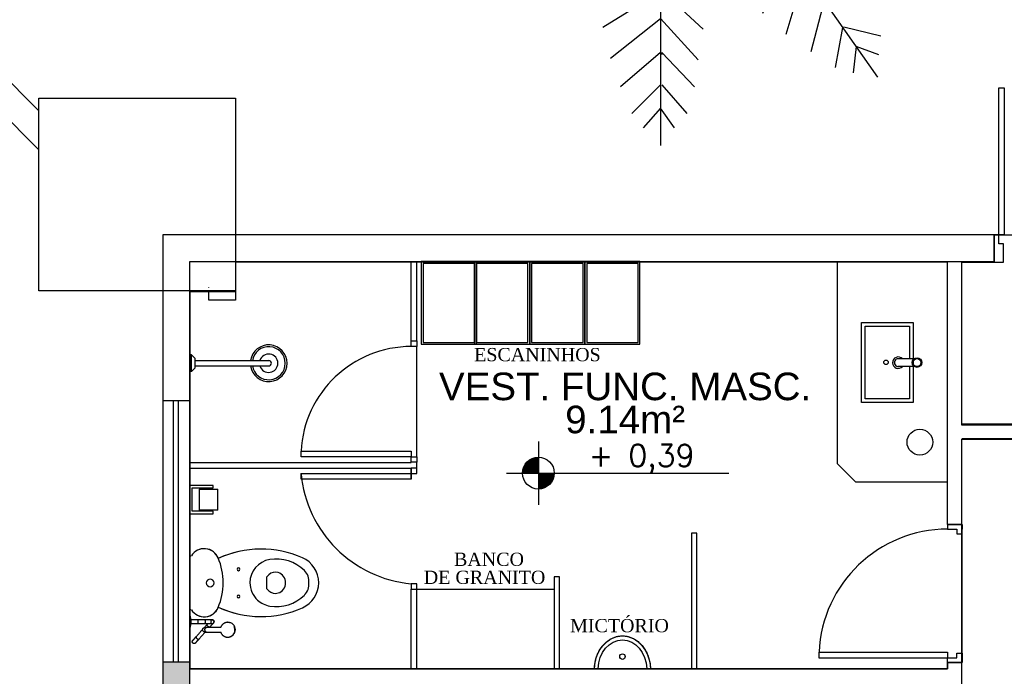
# Model space of a CAD drawing. Header units: millimetres. Extents: x 0 to 1189, y 0 to 841.
# Tile 18 of 58: x 103 to 210, y 637 to 709. Entities that reach past the tile are written whole.
import ezdxf
from ezdxf.enums import TextEntityAlignment as Align

# ---------------------------------------------------------------- set-up
doc = ezdxf.new("R2010")
doc.units = ezdxf.units.MM
doc.header["$LTSCALE"] = 8
doc.linetypes.add('DASHED2', pattern=[9.525, 6.35, -3.175])
doc.layers.get('Defpoints').update_dxf_attribs({"color": 8})
doc.layers.add('- MOBILIÁRIO', color=8, linetype='Continuous', lineweight=25)
doc.layers.add('A-WALL', color=8, linetype='Continuous', lineweight=13)
for name, color, linetype in [('ARQ_ALV_ALT', 8, 'Continuous'), ('ARQ_ALV_DIV', 8, 'Continuous'), ('ARQ_ESQ_POR', 8, 'Continuous'), ('ARQ_EST_HTC', 8, 'Continuous'), ('ARQ_EST_PIL', 8, 'Continuous'), ('ARQ_LAY_EQP', 8, 'Continuous'), ('ARQ_LAY_HID', 8, 'Continuous'), ('ARQ_LAY_MOB', 8, 'Continuous'), ('ARQ_PRJ_GER', 8, 'DASHED2'), ('ARQ_SMB_NIV', 8, 'Continuous'), ('ARQ_TXT_AMB', 8, 'Continuous'), ('ARQ_TXT_GER', 8, 'Continuous'), ('ARQ_VEG_GER', 8, 'Continuous'), ('L1', 8, 'Continuous')]:
    doc.layers.add(name, color=color, linetype=linetype)
doc.layers.add('ARQ_DEL_AMB', color=8, linetype='Continuous', plot=False)
doc.styles.add('DUTCH', font='dutch.ttf', dxfattribs={"height": 0.16})
doc.styles.add('GRIFFE', font='simplex.shx')
doc.styles.add('Texto Cota', font='arial.ttf')

# ---------------------------------------------------------------- blocks, each defined once
blk = doc.blocks.new('Nivel Duplo')
for p, q in [((0, 0.144), (0, -0.144)), ((-0.144, 0), (0.144, 0)), ((0.072, 0), (0.864, 0))]:
    blk.add_line(p, q)
at = {"const_width": 0.024}
for points in [[(0, 0.06, 0.414214), (-0.06, 0, 0.414214)], [(0, -0.06, 0.414214), (0.06, 0, 0.414214)]]:
    blk.add_lwpolyline(points, format="xyb", dxfattribs=at)
blk.add_circle((0, 0), 0.072)
for points in [[(-0.0481, 0.0001), (0, 0), (-0.048, 0.0061), (-0.0001, 0.0477)], [(-0.0478, 0.0061), (-0.0002, 0.0476), (-0.0478, 0.01), (-0.0063, 0.0483)], [(-0.0478, 0.01), (-0.0063, 0.0483), (-0.0454, 0.017), (-0.0122, 0.047)], [(-0.0454, 0.017), (-0.0122, 0.047), (-0.0405, 0.0263), (-0.0214, 0.0434)], [(-0.0405, 0.0263), (-0.0214, 0.0434), (-0.0329, 0.0359), (-0.0237, 0.0423)], [(0.0481, -0.0001), (0, 0), (0.048, -0.0061), (0.0001, -0.0477)], [(0.0478, -0.0061), (0.0002, -0.0476), (0.0478, -0.01), (0.0063, -0.0483)], [(0.0478, -0.01), (0.0063, -0.0483), (0.0454, -0.017), (0.0122, -0.047)], [(0.0454, -0.017), (0.0122, -0.047), (0.0405, -0.0263), (0.0214, -0.0434)], [(0.0405, -0.0263), (0.0214, -0.0434), (0.0329, -0.0359), (0.0237, -0.0423)]]:
    blk.add_solid(points)
at = {"style": 'GRIFFE'}
blk.add_attdef('COTAREAL', text='', height=0.1, dxfattribs=at).set_placement((0.468, 0), align=Align.BOTTOM_CENTER)
blk.add_attdef('COTAPROJ', text='', height=0.1, dxfattribs=at).set_placement((0.468, -0.0329), align=Align.TOP_CENTER)
blk = doc.blocks.new('AREA')
at = {"style": 'Texto Cota'}
for tag, p in [('AREAS:COMODO', (0, 1.75)), ('AREAS:VALOR', (0, -1.25))]:
    blk.add_attdef(tag, text='', height=2.5, dxfattribs=at).set_placement(p, align=Align.MIDDLE_CENTER)
blk = doc.blocks.new('LEAF', base_point=(3271.69, 2217.77))
for p, q in [((3271.69, 2215.19), (3271.69, 1979.5)), ((3229.05, 2155.58), (3271.77, 2188.37)), ((3271.77, 2189.5), (3311.32, 2155.58)), ((3271.77, 2188.37), (3271.77, 2187.24)), ((3271.77, 2165.76), (3224.3, 2131.84)), ((3311.32, 2132.97), (3271.77, 2166.89)), ((3224.3, 2109.24), (3271.77, 2143.15)), ((3271.77, 2144.28), (3311.32, 2110.37)), ((3271.77, 2120.54), (3224.3, 2086.63)), ((3271.77, 2121.67), (3271.77, 2099.06)), ((3271.77, 2121.67), (3271.77, 2121.67)), ((3311.32, 2087.76), (3271.77, 2121.67)), ((3230.63, 2070.8), (3270.19, 2099.06)), ((3271.77, 2099.06), (3304.2, 2070.8)), ((3271.77, 2076.45), (3235.38, 2053.84)), ((3298.66, 2052.71), (3271.77, 2077.58)), ((3240.12, 2034.63), (3271.77, 2059.5)), ((3271.77, 2059.5), (3295.5, 2033.5)), ((3271.77, 2038.02), (3246.45, 2016.54)), ((3272.56, 2038.02), (3272.56, 2036.89)), ((3293.13, 2016.54), (3272.56, 2038.02)), ((3253.57, 1999.58), (3271.77, 2017.67)), ((3272.56, 2017.67), (3288.38, 1999.58)), ((3271.77, 2002.97), (3260.69, 1990.54)), ((3280.47, 1990.54), (3271.77, 2002.97))]:
    blk.add_line(p, q)

msp = doc.modelspace()

# ---------------------------------------------------------------- hatches: boundary and pattern name
at = {"layer": 'ARQ_EST_HTC'}
h = msp.add_hatch(color=256, dxfattribs=at)
h.dxf.hatch_style = 1
h.paths.add_polyline_path([(118.88, 638.65), (118.88, 635.65), (121.79, 635.65), (121.79, 638.65)])

# ---------------------------------------------------------------- linework, layer by layer
at = {"layer": '- MOBILIÁRIO'}
for p, q in [((123.87, 679.42), (123.87, 679.44)), ((126.79, 679.44), (126.79, 679.42))]:
    msp.add_line(p, q, dxfattribs=at)
at = {"layer": 'A-WALL'}
for p, q in [((145.79, 682.23), (204.28, 682.23)), ((205.84, 682.23), (209.35, 682.23))]:
    msp.add_line(p, q, dxfattribs=at)
at = {"layer": 'ARQ_ALV_ALT'}
for p, q in [((105.39, 698.62), (43.51, 760.51)), ((105.39, 694.38), (43.51, 756.27)), ((209.35, 685.15), (118.88, 685.15)), ((118.88, 685.15), (118.88, 478.32)), ((209.35, 682.23), (209.35, 685.15)), ((121.79, 682.23), (209.35, 682.23)), ((121.79, 481.23), (121.79, 682.23)), ((204.28, 638.62), (205.88, 638.62))]:
    msp.add_line(p, q, dxfattribs=at)
at = {"layer": 'ARQ_ALV_DIV'}
for p, q in [((204.28, 653.62), (204.28, 682.23)), ((244.29, 664.53), (205.84, 664.53)), ((205.84, 662.97), (245.84, 662.97)), ((176.98, 652.68), (176.4, 652.68)), ((176.4, 652.68), (176.4, 637.93)), ((176.98, 637.93), (176.98, 652.68)), ((205.84, 653.62), (204.28, 653.62)), ((162.05, 647.93), (161.45, 647.93)), ((161.45, 647.93), (161.45, 637.93)), ((162.05, 637.93), (162.05, 647.93)), ((121.79, 638.65), (118.88, 638.65)), ((118.88, 638.65), (118.88, 635.65)), ((121.79, 635.65), (121.79, 638.65)), ((145.21, 637.93), (121.79, 637.93)), ((176.4, 637.93), (145.21, 637.93)), ((161.45, 637.93), (162.05, 637.93)), ((204.28, 637.93), (176.4, 637.93)), ((204.28, 638.62), (204.28, 637.93)), ((204.28, 638.62), (205.84, 638.62)), ((205.84, 635.53), (205.84, 638.62))]:
    msp.add_line(p, q, dxfattribs=at)
at = {"layer": 'ARQ_DEL_AMB'}
for p, q in [((209.35, 682.15), (209.35, 685.15)), ((209.35, 685.15), (242.35, 685.15)), ((204.28, 682.15), (126.79, 682.15)), ((126.79, 682.15), (126.79, 678.95)), ((204.28, 653.62), (204.28, 682.15)), ((205.84, 682.15), (209.35, 682.15)), ((205.84, 664.44), (205.84, 682.15)), ((126.79, 678.95), (121.79, 678.95)), ((121.79, 678.95), (121.79, 637.84)), ((244.29, 664.44), (205.84, 664.44)), ((205.84, 662.89), (245.84, 662.89)), ((205.84, 591.83), (205.84, 662.89)), ((205.88, 653.62), (204.28, 653.62)), ((205.88, 638.62), (205.88, 653.62)), ((121.79, 637.93), (204.28, 637.93)), ((204.28, 637.93), (204.28, 638.62)), ((204.28, 638.62), (205.88, 638.62))]:
    msp.add_line(p, q, dxfattribs=at)
at = {"layer": 'ARQ_ESQ_POR'}
for p, q in [((209.85, 685.15), (209.85, 701.15)), ((209.85, 701.15), (210.45, 701.15)), ((210.45, 701.15), (210.45, 685.15)), ((209.85, 685.15), (209.35, 685.15)), ((209.35, 685.15), (209.35, 682.15)), ((209.85, 684.15), (209.85, 685.15)), ((210.45, 685.15), (209.85, 685.15)), ((210.35, 684.15), (209.85, 684.15)), ((210.35, 682.15), (210.35, 684.15)), ((145.91, 673.59), (145.91, 682.23)), ((146.51, 673.59), (146.51, 682.23)), ((209.35, 682.15), (210.35, 682.15)), ((145.91, 672.99), (145.91, 673.59)), ((145.91, 673.59), (146.51, 673.59)), ((146.51, 672.99), (145.91, 672.99)), ((146.51, 673.59), (146.51, 672.99)), ((133.91, 660.99), (133.91, 661.59)), ((133.91, 661.59), (145.91, 661.59)), ((145.91, 661.59), (145.91, 660.99)), ((121.79, 660.37), (145.91, 660.37)), ((145.91, 660.99), (133.91, 660.99)), ((145.91, 660.39), (145.91, 660.99)), ((145.91, 660.99), (146.51, 660.99)), ((145.91, 660.37), (145.91, 660.39)), ((146.51, 660.39), (145.91, 660.39)), ((146.51, 660.99), (146.51, 660.39)), ((146.51, 659.77), (146.51, 660.39)), ((121.79, 659.77), (145.91, 659.77)), ((133.91, 658.57), (133.91, 659.17)), ((133.91, 659.17), (145.91, 659.17)), ((146.51, 659.77), (145.91, 659.77)), ((145.91, 659.77), (145.91, 659.17)), ((145.91, 658.65), (145.91, 659.75)), ((145.91, 659.17), (146.51, 659.17)), ((145.91, 659.17), (145.91, 658.57)), ((146.51, 659.19), (146.51, 659.77)), ((146.51, 659.17), (146.51, 659.77)), ((145.91, 658.57), (133.91, 658.57)), ((204.28, 653.62), (205.88, 653.62)), ((204.28, 653.62), (204.28, 653.12)), ((205.88, 653.62), (204.28, 653.62)), ((204.28, 653.12), (205.28, 653.12)), ((205.28, 653.12), (205.28, 652.62)), ((205.28, 652.62), (205.88, 652.62)), ((205.28, 652.62), (205.88, 652.62)), ((205.88, 653.62), (205.88, 653.12)), ((205.88, 652.62), (205.88, 653.62)), ((145.91, 647.17), (145.91, 646.57)), ((146.51, 647.17), (145.91, 647.17)), ((145.91, 637.93), (145.91, 646.57)), ((145.91, 646.57), (146.51, 646.57)), ((145.91, 646.57), (146.51, 646.57)), ((146.51, 646.57), (146.51, 647.17)), ((146.51, 637.93), (146.51, 646.57)), ((190.28, 639.72), (204.28, 639.72)), ((190.28, 639.72), (190.28, 639.12)), ((190.28, 639.12), (204.28, 639.12)), ((204.28, 639.72), (204.28, 639.12)), ((204.28, 638.62), (204.28, 639.12)), ((204.28, 639.12), (205.28, 639.12)), ((205.28, 639.12), (205.28, 639.62)), ((205.28, 639.62), (205.88, 639.62)), ((205.88, 639.62), (205.88, 638.62)), ((205.88, 638.62), (204.28, 638.62))]:
    msp.add_line(p, q, dxfattribs=at)
at = {"layer": 'ARQ_EST_PIL'}
for p, q in [((105.39, 700.03), (126.79, 700.03)), ((105.39, 679.03), (105.39, 700.03)), ((126.79, 700.03), (126.79, 679.03)), ((126.79, 679.03), (105.39, 679.03))]:
    msp.add_line(p, q, dxfattribs=at)
at = {"layer": 'ARQ_LAY_EQP'}
for p, q in [((194.9, 675.59), (200.53, 675.59)), ((194.9, 666.88), (194.9, 675.59)), ((195.3, 667.28), (195.3, 675.19)), ((195.3, 675.19), (200.13, 675.19)), ((200.13, 675.19), (200.13, 671.66)), ((200.53, 675.59), (200.53, 666.88)), ((198.48, 671.24), (198.48, 671.23)), ((198.91, 671.66), (198.91, 671.66)), ((200.66, 671.66), (198.91, 671.66)), ((200.96, 671.66), (200.94, 671.66)), ((200.66, 670.81), (198.86, 670.81)), ((200.13, 670.81), (200.13, 667.28)), ((200.53, 666.88), (194.9, 666.88)), ((200.13, 667.28), (195.3, 667.28)), ((121.79, 650.22), (121.97, 650.22)), ((121.79, 650.22), (121.97, 650.22)), ((130.41, 648.15), (130.16, 647.9)), ((130.16, 647.9), (130.16, 646.67)), ((130.16, 646.67), (130.41, 646.42)), ((121.97, 644.35), (121.79, 644.35)), ((121.97, 644.35), (121.79, 644.35)), ((121.86, 643.65), (121.79, 643.65)), ((121.95, 643.25), (121.86, 643.65)), ((121.86, 643.65), (121.86, 643.05)), ((121.86, 643.05), (121.86, 642.45)), ((122.69, 643.25), (121.95, 643.25)), ((121.95, 643.05), (121.95, 643.25)), ((121.95, 643.15), (121.95, 643.15)), ((121.95, 642.85), (121.95, 643.05)), ((124, 643.25), (123.35, 643.25)), ((126.03, 642.97), (125.99, 642.97)), ((121.79, 642.45), (121.86, 642.45)), ((121.86, 642.45), (121.95, 642.85)), ((121.95, 642.85), (122.69, 642.85)), ((123.37, 642.85), (124, 642.85)), ((123.63, 641.92), (125.18, 641.92)), ((125.18, 642.42), (123.64, 642.42)), ((123.94, 642.43), (123.93, 642.42)), ((125.99, 641.36), (126.03, 641.37))]:
    msp.add_line(p, q, dxfattribs=at)
at = {"layer": 'ARQ_LAY_EQP', "linetype": 'Continuous'}
for p, q in [((121.99, 672.07), (121.79, 672.07)), ((122.39, 671.67), (121.99, 672.07)), ((121.99, 670.27), (121.99, 672.07)), ((122.39, 670.67), (122.39, 671.67)), ((122.39, 671.47), (130.39, 671.47)), ((122.39, 670.87), (130.39, 670.87)), ((121.99, 670.27), (121.79, 670.27)), ((122.39, 670.67), (121.99, 670.27))]:
    msp.add_line(p, q, dxfattribs=at)
at = {"layer": 'ARQ_LAY_EQP'}
for points in [[(123.36, 643.25), (123.34, 643.25), (123.31, 643.25), (123.29, 643.25), (123.26, 643.25), (123.24, 643.25), (123.21, 643.25), (123.18, 643.25), (123.15, 643.25), (123.12, 643.25), (123.09, 643.25), (123.06, 643.25), (123.03, 643.25), (123, 643.25), (122.96, 643.25), (122.93, 643.25), (122.89, 643.25), (122.86, 643.25), (122.83, 643.25), (122.79, 643.25), (122.75, 643.25), (122.72, 643.25), (122.69, 643.25)], [(124.24, 643.25), (124.24, 643.25), (124.23, 643.25), (124.23, 643.25), (124.22, 643.25), (124.21, 643.25), (124.21, 643.25), (124.2, 643.25), (124.18, 643.25), (124.17, 643.25), (124.16, 643.25), (124.14, 643.25), (124.13, 643.25), (124.11, 643.25), (124.09, 643.25), (124.07, 643.25), (124.05, 643.25), (124.03, 643.25), (124, 643.25), (124, 643.25)], [(124.09, 643.18), (124.09, 643.19), (124.09, 643.19), (124.09, 643.19)], [(124.21, 643.25), (124.21, 643.25), (124.22, 643.25), (124.23, 643.25), (124.24, 643.25), (124.25, 643.25), (124.25, 643.25), (124.26, 643.25), (124.27, 643.25), (124.28, 643.25), (124.28, 643.25), (124.29, 643.24), (124.3, 643.24), (124.31, 643.24), (124.31, 643.24), (124.32, 643.23), (124.33, 643.23), (124.34, 643.23), (124.34, 643.22), (124.35, 643.22), (124.36, 643.21), (124.36, 643.21), (124.37, 643.2), (124.37, 643.2), (124.38, 643.19), (124.39, 643.19), (124.39, 643.18), (124.4, 643.17), (124.4, 643.17), (124.41, 643.16), (124.41, 643.15), (124.41, 643.15), (124.42, 643.14), (124.42, 643.13), (124.42, 643.12), (124.43, 643.12), (124.43, 643.11), (124.43, 643.1), (124.43, 643.09), (124.43, 643.09), (124.43, 643.08), (124.44, 643.07), (124.44, 643.06), (124.44, 643.05), (124.44, 643.05), (124.44, 643.04), (124.44, 643.03), (124.43, 643.02), (124.43, 643.01), (124.43, 643.01), (124.43, 643), (124.43, 642.99), (124.42, 642.98), (124.42, 642.98), (124.42, 642.97), (124.41, 642.96), (124.41, 642.95), (124.41, 642.95), (124.4, 642.94), (124.4, 642.93), (124.39, 642.93), (124.39, 642.92), (124.39, 642.92)], [(126.19, 642.93), (126.16, 642.94), (126.13, 642.95), (126.1, 642.95), (126.07, 642.96), (126.04, 642.97), (126.01, 642.97), (125.97, 642.97), (125.94, 642.98), (125.91, 642.98), (125.88, 642.97), (125.85, 642.97), (125.81, 642.97), (125.78, 642.96), (125.75, 642.96), (125.72, 642.95), (125.69, 642.94), (125.66, 642.93), (125.63, 642.92), (125.6, 642.91), (125.57, 642.89), (125.54, 642.88), (125.51, 642.86), (125.49, 642.85), (125.46, 642.83), (125.43, 642.81), (125.41, 642.79), (125.39, 642.77), (125.36, 642.74), (125.34, 642.72), (125.32, 642.7), (125.3, 642.67), (125.28, 642.65), (125.26, 642.62), (125.24, 642.59), (125.23, 642.57), (125.21, 642.54), (125.2, 642.51), (125.19, 642.48), (125.17, 642.45), (125.16, 642.42), (125.16, 642.4)], [(122.51, 641.43), (122.56, 641.49), (122.62, 641.55), (122.67, 641.61), (122.72, 641.67), (122.77, 641.72), (122.82, 641.77), (122.86, 641.82), (122.9, 641.87), (122.95, 641.92), (122.98, 641.96), (123.02, 642), (123.06, 642.04), (123.09, 642.08), (123.12, 642.11), (123.15, 642.14), (123.17, 642.17), (123.19, 642.19), (123.2, 642.2)], [(122.69, 642.85), (122.73, 642.85), (122.77, 642.85), (122.8, 642.85), (122.84, 642.85), (122.87, 642.85), (122.91, 642.85), (122.94, 642.85), (122.97, 642.85), (123.01, 642.85), (123.04, 642.85), (123.07, 642.85), (123.1, 642.85), (123.13, 642.85), (123.16, 642.85), (123.19, 642.85), (123.22, 642.85), (123.25, 642.85), (123.27, 642.85), (123.3, 642.85), (123.32, 642.85), (123.35, 642.85), (123.36, 642.85)], [(123.49, 641.92), (123.48, 641.91), (123.45, 641.88), (123.42, 641.85), (123.4, 641.82), (123.36, 641.78), (123.33, 641.75), (123.29, 641.71), (123.25, 641.66), (123.21, 641.62), (123.17, 641.57), (123.13, 641.52), (123.08, 641.47), (123.03, 641.42), (122.98, 641.36), (122.93, 641.3), (122.88, 641.24), (122.82, 641.18), (122.8, 641.16)], [(123.39, 642.41), (123.4, 642.43), (123.47, 642.49), (123.53, 642.56), (123.59, 642.64), (123.65, 642.69)], [(123.63, 642.42), (123.61, 642.42), (123.59, 642.42), (123.58, 642.42), (123.56, 642.42), (123.54, 642.42), (123.53, 642.42), (123.51, 642.42), (123.5, 642.42), (123.49, 642.42), (123.48, 642.42), (123.47, 642.42), (123.46, 642.42), (123.46, 642.42), (123.45, 642.42), (123.45, 642.42), (123.44, 642.42), (123.44, 642.42)], [(123.44, 641.92), (123.45, 641.92), (123.45, 641.92), (123.45, 641.92), (123.46, 641.92), (123.46, 641.92), (123.47, 641.92), (123.48, 641.92), (123.49, 641.92), (123.5, 641.92), (123.52, 641.92), (123.53, 641.92), (123.55, 641.92), (123.56, 641.92), (123.58, 641.92), (123.6, 641.92), (123.62, 641.92), (123.63, 641.92)], [(123.65, 642.69), (123.66, 642.71), (123.68, 642.74), (123.7, 642.76), (123.72, 642.78), (123.74, 642.8), (123.75, 642.82), (123.77, 642.84), (123.79, 642.85)], [(124.39, 642.92), (124.38, 642.92), (124.38, 642.92), (124.38, 642.91), (124.38, 642.91), (124.38, 642.91), (124.37, 642.9), (124.37, 642.9), (124.36, 642.89), (124.36, 642.89), (124.35, 642.88), (124.34, 642.87), (124.33, 642.86), (124.32, 642.85), (124.31, 642.84), (124.3, 642.83), (124.29, 642.82), (124.28, 642.8), (124.27, 642.79), (124.26, 642.78), (124.24, 642.76), (124.23, 642.75), (124.22, 642.73), (124.2, 642.72), (124.19, 642.7), (124.17, 642.68), (124.16, 642.66), (124.14, 642.65), (124.12, 642.63), (124.11, 642.61), (124.09, 642.59), (124.07, 642.57), (124.05, 642.55), (124.04, 642.53), (124.02, 642.51), (124, 642.49), (123.98, 642.47), (123.96, 642.45), (123.94, 642.43), (123.94, 642.43)], [(124, 642.85), (124.03, 642.85), (124.05, 642.85), (124.07, 642.85), (124.09, 642.85), (124.11, 642.85), (124.13, 642.85), (124.14, 642.85), (124.16, 642.85), (124.17, 642.85), (124.18, 642.85), (124.2, 642.85), (124.21, 642.85), (124.21, 642.85), (124.22, 642.85), (124.23, 642.85), (124.23, 642.85), (124.24, 642.85), (124.24, 642.85)], [(125.16, 641.93), (125.16, 641.91), (125.17, 641.88), (125.19, 641.85), (125.2, 641.83), (125.21, 641.8), (125.23, 641.77), (125.24, 641.74), (125.26, 641.71), (125.28, 641.69), (125.3, 641.66), (125.32, 641.64), (125.34, 641.61), (125.36, 641.59), (125.39, 641.57), (125.41, 641.55), (125.44, 641.53), (125.46, 641.51), (125.49, 641.49), (125.52, 641.47), (125.54, 641.46), (125.57, 641.44), (125.6, 641.43), (125.63, 641.42), (125.66, 641.4), (125.69, 641.39), (125.72, 641.39), (125.75, 641.38), (125.78, 641.37), (125.82, 641.37), (125.85, 641.36), (125.88, 641.36), (125.91, 641.36), (125.94, 641.36), (125.98, 641.36), (126.01, 641.37), (126.04, 641.37), (126.07, 641.37), (126.1, 641.38), (126.13, 641.39), (126.16, 641.4), (126.19, 641.41)], [(122.42, 640.73), (122.41, 640.73), (122.41, 640.72), (122.4, 640.72), (122.4, 640.71), (122.39, 640.71), (122.38, 640.7), (122.38, 640.7), (122.37, 640.69), (122.36, 640.69), (122.35, 640.69), (122.35, 640.68), (122.34, 640.68), (122.33, 640.68), (122.32, 640.68), (122.32, 640.67), (122.31, 640.67), (122.3, 640.67), (122.29, 640.67), (122.29, 640.67), (122.28, 640.67), (122.27, 640.67), (122.26, 640.67), (122.25, 640.67), (122.25, 640.67), (122.24, 640.67), (122.23, 640.67), (122.22, 640.67), (122.21, 640.68), (122.21, 640.68), (122.2, 640.68), (122.19, 640.68), (122.18, 640.69), (122.18, 640.69), (122.17, 640.69), (122.16, 640.7), (122.16, 640.7), (122.15, 640.71), (122.14, 640.71), (122.14, 640.72), (122.13, 640.72), (122.13, 640.73), (122.12, 640.74), (122.12, 640.74), (122.11, 640.75), (122.11, 640.75), (122.1, 640.76), (122.1, 640.77), (122.09, 640.77), (122.09, 640.78), (122.09, 640.79), (122.08, 640.8), (122.08, 640.8), (122.08, 640.81), (122.08, 640.82), (122.07, 640.83), (122.07, 640.83), (122.07, 640.84), (122.07, 640.85), (122.07, 640.86), (122.07, 640.87), (122.07, 640.87), (122.07, 640.88), (122.07, 640.89), (122.07, 640.9), (122.07, 640.91), (122.08, 640.91), (122.08, 640.92), (122.08, 640.93), (122.08, 640.94), (122.08, 640.94), (122.09, 640.95), (122.09, 640.96), (122.1, 640.97), (122.1, 640.97), (122.1, 640.98), (122.11, 640.99), (122.11, 640.99), (122.12, 641), (122.12, 641)], [(122.51, 641.43), (122.47, 641.39), (122.44, 641.35), (122.4, 641.32), (122.37, 641.28), (122.34, 641.25), (122.32, 641.22), (122.29, 641.19), (122.27, 641.16), (122.24, 641.14), (122.22, 641.12), (122.2, 641.09), (122.19, 641.08), (122.17, 641.06), (122.16, 641.04), (122.15, 641.03), (122.14, 641.02), (122.13, 641.01), (122.13, 641.01), (122.12, 641), (122.12, 641), (122.12, 641)], [(122.12, 641), (122.12, 641), (122.13, 641.01), (122.13, 641.01), (122.14, 641.02), (122.15, 641.03), (122.16, 641.04), (122.17, 641.06), (122.18, 641.07), (122.2, 641.09), (122.22, 641.11), (122.24, 641.13), (122.26, 641.16), (122.29, 641.19), (122.31, 641.21), (122.34, 641.24), (122.37, 641.28), (122.4, 641.31), (122.43, 641.35), (122.47, 641.38), (122.5, 641.42), (122.51, 641.43)], [(122.8, 641.16), (122.77, 641.12), (122.73, 641.09), (122.7, 641.05), (122.67, 641.01), (122.64, 640.98), (122.61, 640.95), (122.59, 640.92), (122.56, 640.9), (122.54, 640.87), (122.52, 640.85), (122.5, 640.83), (122.48, 640.81), (122.47, 640.79), (122.46, 640.78), (122.45, 640.76), (122.44, 640.75), (122.43, 640.75), (122.42, 640.74), (122.42, 640.74), (122.42, 640.73), (122.42, 640.73)], [(122.42, 640.73), (122.42, 640.74), (122.42, 640.74), (122.43, 640.74), (122.43, 640.75), (122.44, 640.76), (122.45, 640.77), (122.47, 640.79), (122.48, 640.8), (122.5, 640.82), (122.52, 640.84), (122.54, 640.87), (122.56, 640.89), (122.58, 640.92), (122.61, 640.95), (122.64, 640.98), (122.67, 641.01), (122.7, 641.04), (122.73, 641.08), (122.76, 641.12), (122.8, 641.16), (122.8, 641.16)]]:
    msp.add_lwpolyline(points, dxfattribs=at)
for centre, radius in [((197.58, 671.27), 0.245), ((200.95, 671.24), 0.517), ((200.95, 671.24), 0.428), ((168.89, 639.25), 0.3)]:
    msp.add_circle(centre, radius, dxfattribs=at)
at = {"layer": 'ARQ_LAY_EQP', "linetype": 'Continuous'}
for radius, start, end in [(2, 188.6269, 171.3731), (1.8, 188.6269, 171.3731), (1, 197.4576, 162.5424), (0.3, 270, 90)]:
    msp.add_arc((130.39, 671.17), radius, start, end, dxfattribs=at)
at = {"layer": 'ARQ_LAY_EQP'}
for centre, radius, start, end in [((198.91, 671.23), 0.625, 43.4594, 317.1557), ((198.91, 671.23), 0.428, 89.9522, 275.8898), ((123.37, 649.34), 1.65, 21.1808, 147.7255), ((123.37, 649.34), 1.65, 23.1218, 147.7255), ((129.56, 639.78), 11.17, 66.2031, 114.6455), ((129.56, 639.78), 11.17, 66.2031, 114.6097), ((118.55, 647.28), 6.89, 336.8782, 23.1218), ((130.91, 647.28), 2.56, 99.0939, 180.0015), ((131.2, 645.47), 4.4, 45.6026, 99.0939), ((132.85, 647.26), 3, 0.5311, 66.2031), ((132.85, 647.26), 3, 0.5311, 66.2031), ((127.1, 648.75), 0.157, 90, 270), ((127.1, 648.75), 0.157, 270, 90), ((131.11, 647.44), 1, 72.8135, 135), ((131.07, 647.28), 1.16, 287.1829, 72.8135), ((133.14, 647.45), 1.63, 354.1645, 45.6026), ((124.02, 647.27), 0.418, 90, 270), ((124.02, 647.27), 0.418, 270, 90), ((130.91, 647.28), 2.56, 179.9985, 227.5547), ((132.85, 647.31), 3, 293.7969, 359.4689), ((132.85, 647.31), 3, 293.7969, 359.4689), ((133.14, 647.12), 1.63, 314.3974, 5.8355), ((131.11, 647.13), 1, 225, 287.1829), ((127.1, 645.79), 0.157, 90, 270), ((127.1, 645.79), 0.157, 270, 90), ((130.91, 647.28), 2.56, 227.5547, 260.9061), ((131.2, 649.09), 4.4, 260.9061, 314.3974), ((123.37, 645.23), 1.65, 212.2745, 338.8192), ((123.37, 645.23), 1.65, 212.2745, 336.8782), ((129.56, 654.78), 11.17, 245.3545, 293.7969), ((129.56, 654.78), 11.17, 245.3903, 293.7969), ((124.24, 643.05), 0.2, 76.2162, 85.3189), ((124.24, 643.05), 0.2, 60.7563, 69.6083), ((124.24, 643.05), 0.2, 48, 54.9259), ((124.24, 643.05), 0.2, 30.2489, 39.6974), ((124.24, 643.05), 0.2, 331.3715, 339.3001), ((124.24, 643.05), 0.2, 16.4517, 24.4923), ((124.24, 643.05), 0.2, 1.4908, 9.0805), ((124.24, 643.05), 0.2, 345.2343, 354.0456), ((124.24, 643.05), 0.2, 270.9499, 281.6624), ((124.24, 643.05), 0.2, 286.2939, 294.824), ((124.24, 643.05), 0.2, 301.2758, 309.6655), ((124.24, 643.05), 0.2, 315.1494, 318), ((124.24, 643.05), 0.2, 318, 324.548)]:
    msp.add_arc(centre, radius, start, end, dxfattribs=at)
for centre, major_axis, ratio, start_param, end_param in [((124.24, 643.05), (0, -0.2), 0.999727, 3.036772, 3.141593), ((124.24, 643.05), (0, 0.2), 0.999727, 5.917142, 6.04768), ((124.24, 643.05), (0, 0.2), 0.999727, 5.656447, 5.785628), ((124.24, 643.05), (0, 0.2), 0.999727, 5.395983, 5.497787), ((124.24, 643.05), (0, 0.2), 0.999727, 4.712389, 5.287014), ((124.24, 643.05), (0, 0.2), 0.999727, 4.087396, 4.712389), ((125.92, 642.17), (0, 0.807), 0.98191, 6.161652, 6.283185), ((125.97, 642.17), (0, -0.804), 0.98191, 1.570796, 3.141593), ((123.79, 642.56), (-0.149, 0.134), 0.029353, 0, 0.698132), ((123.79, 642.56), (-0.149, 0.134), 0.029353, 0.6982, 1.745303), ((123.79, 642.56), (-0.149, 0.134), 0.029353, 1.745329, 2.09433), ((123.79, 642.56), (-0.149, 0.134), 0.029353, 2.094395, 3.141593), ((124.24, 643.05), (0, -0.2), 0.999727, 6.18365, 6.283185), ((124.24, 643.05), (0, 0.2), 0.999727, 3.33058, 3.403392), ((124.24, 643.05), (0, 0.2), 0.999727, 3.561238, 3.665191), ((124.24, 643.05), (0, 0.2), 0.999727, 3.824254, 3.926991), ((125.97, 642.17), (0, 0.804), 0.98191, 3.15857, 4.712389), ((125.92, 642.17), (0, 0.807), 0.98191, 5.896855, 6.021386), ((125.92, 642.17), (0, 0.807), 0.98191, 3.926991, 4.712389), ((125.92, 642.17), (0, -0.807), 0.98191, 1.570796, 2.094395), ((125.92, 642.17), (0, 0.807), 0.98191, 3.141593, 3.250824), ((125.92, 642.17), (0, 0.807), 0.98191, 3.403392, 3.665191)]:
    msp.add_ellipse(centre, major_axis=major_axis, ratio=ratio, start_param=start_param, end_param=end_param, dxfattribs=at)
at = {"layer": 'ARQ_LAY_EQP', "extrusion": (0, 0, -1)}
for major_axis, ratio, start_param, end_param in [((0, -3.72), 0.819068, 1.608823, 4.674363), ((0, -3.3), 0.80303, 1.613744, 4.669442)]:
    msp.add_ellipse((168.89, 637.78), major_axis=major_axis, ratio=ratio, start_param=start_param, end_param=end_param, dxfattribs=at)
at = {"layer": 'ARQ_LAY_EQP'}
for points in [[(122.7, 643.05), (122.7, 643.08), (122.7, 643.12), (122.7, 643.18), (122.7, 643.23), (122.7, 643.25), (122.69, 643.25), (122.69, 643.25)], [(122.69, 642.86), (122.69, 642.85), (122.7, 642.85), (122.7, 642.88), (122.7, 642.92), (122.7, 642.98), (122.7, 643.03), (122.7, 643.05)], [(123.51, 643.05), (123.51, 643.08), (123.5, 643.13), (123.47, 643.2), (123.42, 643.24), (123.38, 643.25), (123.36, 643.25)], [(123.36, 642.85), (123.38, 642.85), (123.42, 642.86), (123.47, 642.91), (123.5, 642.97), (123.51, 643.03), (123.51, 643.05)], [(123.19, 642.17), (123.19, 642.2), (123.2, 642.25), (123.25, 642.33), (123.32, 642.39), (123.4, 642.42), (123.46, 642.42), (123.49, 642.41)], [(123.49, 641.92), (123.46, 641.92), (123.4, 641.92), (123.32, 641.95), (123.25, 642), (123.2, 642.08), (123.19, 642.14), (123.19, 642.17)], [(123.45, 642.17), (123.45, 642.2), (123.46, 642.27), (123.5, 642.35), (123.56, 642.4), (123.61, 642.42), (123.63, 642.42)], [(123.63, 641.92), (123.61, 641.92), (123.56, 641.93), (123.5, 641.99), (123.46, 642.07), (123.45, 642.13), (123.45, 642.17)]]:
    msp.add_open_spline(points, degree=3, dxfattribs=at)
for points, knots in [([(124.15, 643.05), (124.15, 643.08), (124.14, 643.12), (124.12, 643.18), (124.08, 643.23), (124.03, 643.25), (123.99, 643.25), (123.98, 643.25)], [0, 0, 0, 0, 0.1111111, 0.2222222, 0.3333333, 0.4444444, 0.5510993, 0.5510993, 0.5510993, 0.5510993]), ([(123.98, 642.86), (123.99, 642.85), (124.03, 642.85), (124.08, 642.88), (124.12, 642.92), (124.14, 642.98), (124.15, 643.03), (124.15, 643.05)], [0.4486027, 0.4486027, 0.4486027, 0.4486027, 0.5555556, 0.6666667, 0.7777778, 0.8888889, 1, 1, 1, 1]), ([(122.51, 641.43), (122.49, 641.41), (122.48, 641.37), (122.5, 641.29), (122.55, 641.23), (122.6, 641.18), (122.66, 641.15), (122.72, 641.13), (122.77, 641.14), (122.79, 641.15), (122.8, 641.16)], [-1, -1, -1, -1, -0.833333, -0.666667, -0.555556, -0.444444, -0.333333, -0.222222, -0.111111, 0, 0, 0, 0]), ([(165.85, 637.93), (165.85, 638.03), (165.86, 638.21), (165.89, 638.46), (165.93, 638.68), (165.98, 638.89), (166.04, 639.1), (166.11, 639.31), (166.19, 639.52), (166.28, 639.71), (166.38, 639.9), (166.49, 640.08), (166.61, 640.25), (166.73, 640.42), (166.87, 640.57), (167.01, 640.72), (167.16, 640.85), (167.31, 640.97), (167.48, 641.08), (167.64, 641.18), (167.81, 641.27), (167.98, 641.34), (168.16, 641.4), (168.34, 641.45), (168.53, 641.48), (168.71, 641.5), (168.89, 641.51), (169.08, 641.5), (169.26, 641.48), (169.44, 641.45), (169.62, 641.4), (169.8, 641.34), (169.99, 641.26), (170.19, 641.16), (170.39, 641.03), (170.59, 640.88), (170.78, 640.72), (170.95, 640.54), (171.12, 640.34), (171.27, 640.13), (171.41, 639.9), (171.53, 639.66), (171.64, 639.42), (171.73, 639.16), (171.81, 638.89), (171.87, 638.62), (171.92, 638.3), (171.93, 638.07), (171.94, 637.93)], [0.0119705, 0.0119705, 0.0119705, 0.0119705, 0.0384615, 0.0576923, 0.0769231, 0.0961538, 0.1153846, 0.1346154, 0.1538462, 0.1730769, 0.1923077, 0.2115385, 0.2307692, 0.25, 0.2692308, 0.2884615, 0.3076923, 0.3269231, 0.3461538, 0.3653846, 0.3846154, 0.4038462, 0.4230769, 0.4423077, 0.4615385, 0.4807692, 0.5, 0.5192308, 0.5384615, 0.5576923, 0.5769231, 0.5961538, 0.6153846, 0.6394231, 0.6634615, 0.6875, 0.7115385, 0.7355769, 0.7596154, 0.7836538, 0.8076923, 0.8317308, 0.8557692, 0.8798077, 0.9038462, 0.9278846, 0.9519231, 0.9880295, 0.9880295, 0.9880295, 0.9880295])]:
    msp.add_open_spline(points, degree=3, knots=knots, dxfattribs=at)
at = {"layer": 'ARQ_LAY_HID'}
for p, q in [((192.28, 660.23), (192.28, 682.23)), ((192.28, 660.23), (194.28, 658.23)), ((204.28, 658.23), (194.28, 658.23))]:
    msp.add_line(p, q, dxfattribs=at)
msp.add_circle((201.26, 662.58), 1.4, dxfattribs=at)
at = {"layer": 'ARQ_LAY_MOB'}
for p, q in [((153, 682.23), (147, 682.23)), ((147, 682.23), (147, 673.23)), ((153, 682.23), (147, 682.23)), ((147, 682.23), (147, 673.23)), ((152.8, 682.03), (147.2, 682.03)), ((147.2, 682.03), (147.2, 673.43)), ((152.8, 682.03), (147.2, 682.03)), ((147.2, 682.03), (147.2, 673.43)), ((158.8, 682.23), (152.8, 682.23)), ((152.8, 682.23), (152.8, 673.23)), ((158.8, 682.23), (152.8, 682.23)), ((152.8, 682.23), (152.8, 673.23)), ((152.8, 673.43), (152.8, 682.03)), ((152.8, 673.43), (152.8, 682.03)), ((153, 673.23), (153, 682.23)), ((153, 673.23), (153, 682.23)), ((158.6, 682.03), (153, 682.03)), ((153, 682.03), (153, 673.43)), ((158.6, 682.03), (153, 682.03)), ((153, 682.03), (153, 673.43)), ((158.6, 673.43), (158.6, 682.03)), ((158.6, 673.43), (158.6, 682.03)), ((164.8, 682.23), (158.8, 682.23)), ((158.8, 682.23), (158.8, 673.23)), ((164.8, 682.23), (158.8, 682.23)), ((158.8, 682.23), (158.8, 673.23)), ((158.8, 673.23), (158.8, 682.23)), ((158.8, 673.23), (158.8, 682.23)), ((164.6, 682.03), (159, 682.03)), ((159, 682.03), (159, 673.43)), ((164.6, 682.03), (159, 682.03)), ((159, 682.03), (159, 673.43)), ((164.6, 673.43), (164.6, 682.03)), ((164.6, 673.43), (164.6, 682.03)), ((164.8, 673.23), (164.8, 682.23)), ((164.8, 673.23), (164.8, 682.23)), ((170.8, 682.23), (164.8, 682.23)), ((164.8, 682.23), (164.8, 673.23)), ((170.8, 682.23), (164.8, 682.23)), ((164.8, 682.23), (164.8, 673.23)), ((170.6, 682.03), (165, 682.03)), ((165, 682.03), (165, 673.43)), ((170.6, 682.03), (165, 682.03)), ((165, 682.03), (165, 673.43)), ((170.6, 673.43), (170.6, 682.03)), ((170.6, 673.43), (170.6, 682.03)), ((170.8, 673.23), (170.8, 682.23)), ((170.8, 673.23), (170.8, 682.23)), ((123.87, 678.85), (123.87, 678.92)), ((123.87, 678.04), (123.87, 678.85)), ((126.79, 678.92), (126.79, 678.85)), ((126.79, 678.85), (126.79, 678.04)), ((126.79, 678.04), (123.87, 678.04)), ((147, 673.23), (153, 673.23)), ((147, 673.23), (153, 673.23)), ((147.2, 673.43), (152.8, 673.43)), ((147.2, 673.43), (152.8, 673.43)), ((152.8, 673.23), (158.8, 673.23)), ((152.8, 673.23), (158.8, 673.23)), ((153, 673.43), (158.6, 673.43)), ((153, 673.43), (158.6, 673.43)), ((158.8, 673.23), (164.8, 673.23)), ((158.8, 673.23), (164.8, 673.23)), ((159, 673.43), (164.6, 673.43)), ((159, 673.43), (164.6, 673.43)), ((164.8, 673.23), (170.8, 673.23)), ((164.8, 673.23), (170.8, 673.23)), ((165, 673.43), (170.6, 673.43)), ((165, 673.43), (170.6, 673.43)), ((124.33, 657.85), (121.79, 657.85)), ((122.05, 655.06), (122.05, 657.6)), ((122.05, 657.6), (124.33, 657.6)), ((122.81, 657.47), (122.81, 655.18)), ((122.81, 657.47), (124.84, 657.47)), ((124.33, 657.6), (124.33, 657.85)), ((124.84, 655.18), (124.84, 657.47)), ((121.79, 654.8), (124.33, 654.8)), ((124.33, 655.06), (122.05, 655.06)), ((124.84, 655.18), (122.81, 655.18)), ((124.33, 654.8), (124.33, 655.06)), ((146.51, 646.57), (161.45, 646.57)), ((146.51, 637.93), (146.51, 646.57)), ((161.45, 646.57), (161.45, 637.93)), ((161.45, 637.93), (146.51, 637.93))]:
    msp.add_line(p, q, dxfattribs=at)
at = {"layer": 'ARQ_PRJ_GER'}
msp.add_line((118.88, 667.13), (121.79, 667.13), dxfattribs=at)
at = {"layer": 'ARQ_PRJ_GER', "ltscale": 10}
for p, q in [((119.99, 667.13), (119.99, 638.65)), ((120.59, 638.65), (120.59, 667.13))]:
    msp.add_line(p, q, dxfattribs=at)
for centre, radius, start, end in [((145.92, 660.96), 12.03, 90.0519, 177.0105), ((147.11, 660.37), 13.25, 185.0889, 264.7987), ((204.29, 639.1), 14.02, 90.024, 177.4671)]:
    msp.add_arc(centre, radius, start, end, dxfattribs=at)
at = {"layer": 'Defpoints'}
msp.add_line((145.91, 673.59), (146.51, 673.59), dxfattribs=at)
at = {"layer": 'L1'}
for p, q in [((209.35, 685.15), (242.35, 685.15)), ((146.51, 660.99), (146.51, 672.99)), ((205.84, 652.62), (205.84, 639.62))]:
    msp.add_line(p, q, dxfattribs=at)

# ---------------------------------------------------------------- block references
at = {"layer": 'ARQ_SMB_NIV'}
ref = msp.add_blockref('Nivel Duplo', (159.74, 659.21), dxfattribs=dict(at, xscale=23.99999999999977, yscale=23.99999999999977, zscale=23.99999999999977))
ref.add_attrib('COTAREAL', '+ 0,39', dxfattribs={"layer": '0', "height": 2.4, "style": 'GRIFFE'}).set_placement((170.97, 659.21), align=Align.BOTTOM_CENTER)
at = {"layer": 'ARQ_TXT_AMB', "linetype": 'Continuous', "lineweight": -3, "xscale": 1.199999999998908, "yscale": 1.199999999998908, "zscale": 1.199999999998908}
msp.add_blockref('AREA', (169.18, 666.55), dxfattribs=at).add_auto_attribs({'AREAS:VALOR': '9.14m²', 'AREAS:COMODO': 'VEST. FUNC. MASC.'})
at = {"layer": 'ARQ_VEG_GER', "zscale": 0.2616615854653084}
for xscale, yscale, rotation in [(0.1726966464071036, 0.1726966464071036, 309.9999999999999), (0.1726966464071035, 0.1726966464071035, 34.99999999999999)]:
    msp.add_blockref('LEAF', (173.03, 736.01), dxfattribs=dict(at, xscale=xscale, yscale=yscale, rotation=rotation))
at = {"layer": 'ARQ_VEG_GER', "xscale": 0.1726966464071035, "yscale": 0.1726966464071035, "zscale": 0.2616615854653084}
msp.add_blockref('LEAF', (173.03, 736.01), dxfattribs=at)

# ---------------------------------------------------------------- texts
at = {"layer": 'ARQ_TXT_GER', "style": 'DUTCH'}
for s, p in [('ESCANINHOS', (152.75, 671.39)), ('BANCO', (150.56, 649.12)), ('DE GRANITO', (147.27, 647.16)), ('MICTÓRIO', (163.19, 641.9))]:
    msp.add_text(s, height=1.44, dxfattribs=at).set_placement(p)

doc.saveas('drawing.dxf')
